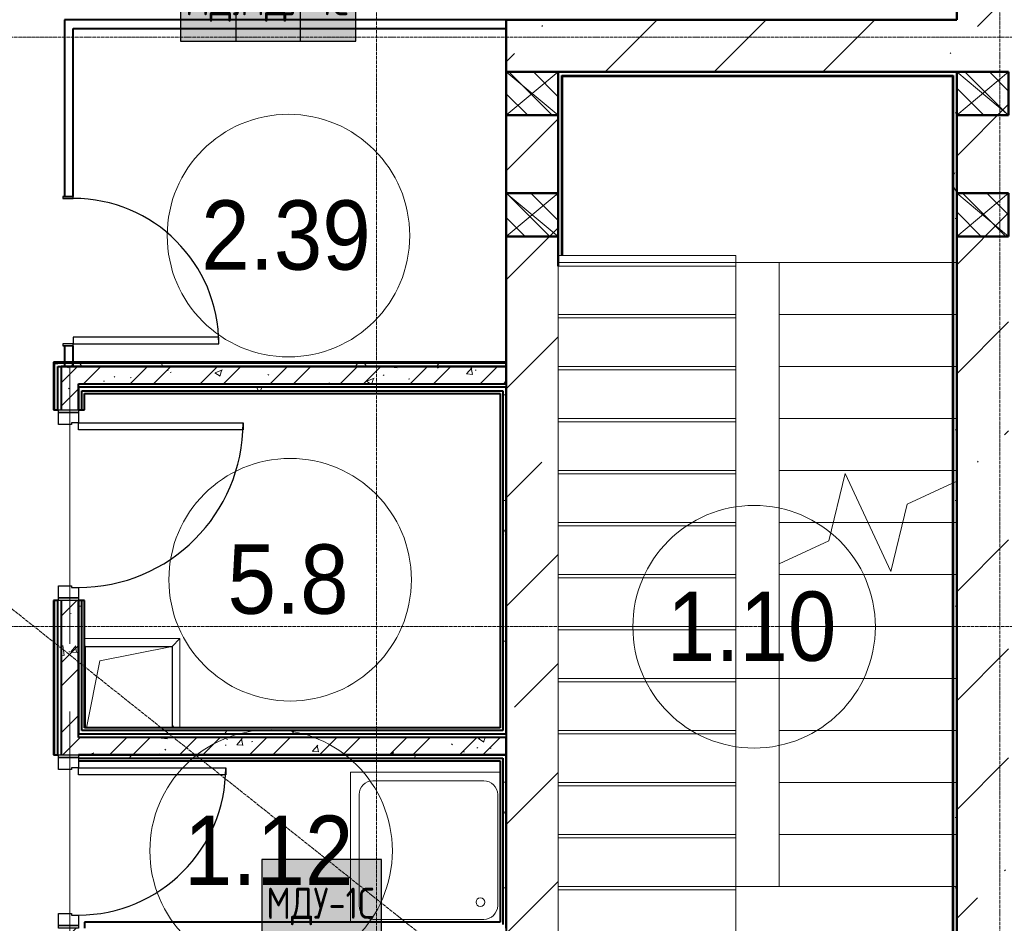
# Model space of a CAD drawing. Header units: millimetres. Extents: x -135639 to 224623, y -383017 to -59102.
# Tile 106 of 256: x 79335 to 85019, y -344628 to -339415. Entities that reach past the tile are written whole.
import ezdxf

# ---------------------------------------------------------------- set-up
doc = ezdxf.new("R2010")
doc.units = ezdxf.units.MM
for name, pattern in [('ADSK_Линия сетки', [25, 20, -2.5, 0, -2.5]), ('Линия сетки', [25, 20, -2.5, 0, -2.5]), ('Сверху', [3.96875, 2.38125, -1.5875]), ('Сверху_2_', [4.5, 3, -1.5]), ('Штрих_3_1_5_', [4.5, 3, -1.5])]:
    doc.linetypes.add(name, pattern=pattern)
for name, color, linetype, lineweight in [('A-000-M_MASS', 7, 'Continuous', 18), ('A-010-A_ROOM', 7, 'Continuous', 20), ('A-200-M_WALL', 7, 'Continuous', 18), ('A-200-M_WALL_EXT', 7, 'Continuous', 18), ('A-200-M_WALL_INT', 7, 'Continuous', 18), ('A-200-M_WALL_PAT', 7, 'Continuous', 40), ('A-242-M_STAIR', 7, 'Continuous', 18), ('A-242-MB_STAIR', 7, 'Сверху_2_', 18), ('A-314-M_WINDOW', 7, 'Continuous', 18), ('A-325-M_DOOR', 7, 'Continuous', 18), ('A-325-M_DOOR__FRAME', 7, 'Continuous', 30), ('A-325-M_DOOR_PANEL', 7, 'Continuous', 30), ('M-520-M_DRAINAGE_FW', 7, 'Continuous', 18), ('S-280-M_STRUCT_FRAME', 7, 'Continuous', 18), ('Z-030-M_GRID', 7, 'Continuous', 9), ('Z-060-M_DETAIL', 7, 'Continuous', 18), ('Арматура воздуховодов', 7, 'Continuous', 18), ('ОС', 5, 'Continuous', 25)]:
    doc.layers.add(name, color=color, linetype=linetype, lineweight=lineweight)
doc.layers.add('ССПС', color=5, linetype='Continuous')
doc.styles.add('1111', font='isocpeur.ttf')
doc.styles.add('Arial_2', font='arial.ttf', dxfattribs={"width": 0.9, "height": 400})
pattern_1 = [(50, (0, 0), (437.2423, -38.2536), [45.72, -502.92]), (355, (0, 0), (-84.5828, 458.5367), [36.576, -402.336]), (100.451, (36.44, -3.2), (352.662, 420.2802), [38.856, -427.416]), (46.184, (0, 121.9), (650.59, -100.9033), [68.58, -754.38]), (96.636, (54.2, 113.5), (569.766, 593.8263), [58.284, -641.125]), (351.184, (0, 121.9), (569.7716, 593.8214), [54.864, -603.504]), (21, (60.96, 91.44), (363.875, -245.4366), [45.72, -502.92]), (326, (60.96, 91.44), (148.3253, 442.0518), [36.576, -402.336]), (71.451, (91.3, 71), (512.201, 196.6115), [38.856, -427.416]), (37.5, (0, 0), (7.41278, 202.9318), [6.706, -390.754, 6.706, -401.726, -403.86]), (37.5, (0, 0), (7.41278, 202.9318), [-805.891, 6.706, -397.154]), (7.5, (0, 0), (160.36715, 240.43305), [6.706, -226.162, 6.706, -381.61, -153.924]), (7.5, (0, 0), (160.36715, 240.43305), [-621.182, 6.706, -147.218]), (327.5, (-135.94, 0), (325.41783, -13.7491), [6.706, -145.694, 6.706, -468.782, -630.936]), (327.5, (-135.94, 0), (325.41783, -13.7491), [-627.888, 6.706, -624.23]), (317.5, (-196.9, 0), (355.51, 61.0244), [6.706, -191.414, 6.706, -309.067, -448.056]), (317.5, (-196.9, 0), (355.51, 61.0244), [-513.893, 6.706, -441.35])]
pattern_2 = [(45, (0, 0), (-202.0558, 202.0558), []), (45, (134.7, 0), (-202.0558, 202.0558), [])]
pattern_3 = [(0, (0, 0), (812.8, 203.2), [67.056, -542.544, 67.056, -542.544, -3251.2]), (0, (0, 0), (812.8, 203.2), [-1219.2, 67.056, -1152.144, 67.056, -542.544, -1422.4]), (0, (0, 0), (812.8, 203.2), [-3048, 67.056, -339.344, 67.056, -948.944]), (120, (304.8, 101.6), (-582.37636, 602.30545), [67.056, -542.544, 67.056, -542.544, -3251.2]), (120, (304.8, 101.6), (-582.37636, 602.30545), [-1219.2, 67.056, -1152.144, 67.056, -542.544, -1422.4]), (120, (304.8, 101.6), (-582.37636, 602.30545), [-3048, 67.056, -339.344, 67.056, -948.944]), (240, (406.4, 508), (-230.42364, -805.50545), [67.056, -542.544, 67.056, -542.544, -3251.2]), (240, (406.4, 508), (-230.42364, -805.50545), [-1219.2, 67.056, -1152.144, 67.056, -542.544, -1422.4]), (240, (406.4, 508), (-230.42364, -805.50545), [-3048, 67.056, -339.344, 67.056, -948.944])]
pattern_4 = [(45, (0, 0), (-628.618, 628.618), []), (45, (628.6, 0), (-628.618, 628.618), [1111.25, -222.25, 6.706, -215.544])]

# ---------------------------------------------------------------- blocks, each defined once
blk = doc.blocks.new('101_Дверь_Однопольная - _ПЧ_Мет_900х2000_Тех помещения_EI60_Пр-4443179-B2_-11_400_')
at = {"layer": 'A-325-M_DOOR', "color": 253, "lineweight": 30, "true_color": 0xaaaaaa}
for p, q in [((-550, 50), (-535, 50)), ((-550, -65), (-550, 50)), ((-535, 50), (-535, -65)), ((535, -65), (535, 50)), ((535, 50), (550, 50)), ((550, 50), (550, -65)), ((-535, -65), (-550, -65)), ((550, -65), (535, -65))]:
    blk.add_line(p, q, dxfattribs=at)
at = {"layer": 'A-325-M_DOOR__FRAME', "color": 253, "true_color": 0xaaaaaa}
for p, q in [((-535, 50), (-475, 50)), ((-535, -65), (-535, 50)), ((-475, 50), (-475, 10)), ((-475, 10), (-465, 10)), ((-465, 10), (-465, -65)), ((465, 10), (475, 10)), ((465, -65), (465, 10)), ((475, 50), (535, 50)), ((475, 10), (475, 50)), ((535, 50), (535, -65)), ((-465, -65), (-535, -65)), ((535, -65), (465, -65))]:
    blk.add_line(p, q, dxfattribs=at)
at = {"layer": 'A-325-M_DOOR_PANEL', "color": 253, "true_color": 0xaaaaaa}
for p, q in [((-475, 1000), (-435, 1000)), ((-475, 50), (-475, 1000)), ((-435, 1000), (-435, 50)), ((-435, 50), (-475, 50))]:
    blk.add_line(p, q, dxfattribs=at)
blk.add_arc((-475, 50), 950, 0, 90, dxfattribs=at)
blk = doc.blocks.new('101_Дверь_Однопольная - _ПЧ_Мет_800х2000_Служеб помещения_EI30_Пр-4441809-B2_-11_400_')
at = {"layer": 'A-325-M_DOOR', "color": 253, "lineweight": 30, "true_color": 0xaaaaaa}
for p, q in [((-500, 50), (-485, 50)), ((-500, -65), (-500, 50)), ((-485, 50), (-485, -65)), ((485, -65), (485, 50)), ((485, 50), (500, 50)), ((500, 50), (500, -65)), ((-485, -65), (-500, -65)), ((500, -65), (485, -65))]:
    blk.add_line(p, q, dxfattribs=at)
at = {"layer": 'A-325-M_DOOR__FRAME', "color": 253, "true_color": 0xaaaaaa}
for p, q in [((-485, 50), (-425, 50)), ((-485, -65), (-485, 50)), ((-425, 50), (-425, 10)), ((-425, 10), (-415, 10)), ((-415, 10), (-415, -65)), ((415, 10), (425, 10)), ((415, -65), (415, 10)), ((425, 50), (485, 50)), ((425, 10), (425, 50)), ((485, 50), (485, -65)), ((-415, -65), (-485, -65)), ((485, -65), (415, -65))]:
    blk.add_line(p, q, dxfattribs=at)
at = {"layer": 'A-325-M_DOOR_PANEL', "color": 253, "true_color": 0xaaaaaa}
for p, q in [((-425, 900), (-385, 900)), ((-425, 50), (-425, 900)), ((-385, 900), (-385, 50)), ((-385, 50), (-425, 50))]:
    blk.add_line(p, q, dxfattribs=at)
blk.add_arc((-425, 50), 850, 0, 90, dxfattribs=at)
blk = doc.blocks.new('101_Дверь_Однопольная - _ПЧ_800х2000_ПХА_Л-4230459-B2_-11_400_')
at = {"layer": 'A-325-M_DOOR', "color": 253, "lineweight": 30, "true_color": 0xaaaaaa}
for p, q in [((-430, 25), (-431, 25)), ((-431, 25), (-431, -35)), ((-430, -35), (-430, 25)), ((431, 25), (430, 25)), ((430, 25), (430, -35)), ((431, -35), (431, 25)), ((-431, -35), (-430, -35)), ((430, -35), (431, -35))]:
    blk.add_line(p, q, dxfattribs=at)
at = {"layer": 'A-325-M_DOOR__FRAME', "color": 253, "true_color": 0xaaaaaa}
for p, q in [((-420, 25), (-430, 25)), ((-430, 25), (-430, -35)), ((-420, -15), (-420, 25)), ((430, 25), (420, 25)), ((420, 25), (420, -15)), ((430, -35), (430, 25)), ((-430, -35), (-419, -35)), ((-419, -15), (-420, -15)), ((-419, -35), (-419, -15)), ((420, -15), (419, -15)), ((419, -15), (419, -35)), ((419, -35), (430, -35))]:
    blk.add_line(p, q, dxfattribs=at)
at = {"layer": 'A-325-M_DOOR_PANEL', "color": 253, "true_color": 0xaaaaaa}
for p, q in [((420, 865), (380, 865)), ((380, 865), (380, 25)), ((420, 25), (420, 865)), ((380, 25), (420, 25))]:
    blk.add_line(p, q, dxfattribs=at)
blk.add_arc((420, 25), 840, 90, 180, dxfattribs=at)
blk = doc.blocks.new('A_PLU_WashingBath - A_PLU_WashingBath-2663545-B2_-11_400_')
at = {"layer": 'M-520-M_DRAINAGE_FW', "color": 253, "true_color": 0xaaaaaa}
for p, q in [((-320, 400), (320, 400)), ((450, -450), (450, 415)), ((-400, -320), (-400, 320)), ((400, 320), (400, -320)), ((-415, -450), (450, -450)), ((320, -400), (-320, -400))]:
    blk.add_line(p, q, dxfattribs=at)
blk.add_circle((-300, 300), 25, dxfattribs=at)
for centre, start, end in [((-320, 320), 90, 180), ((320, 320), 0, 90), ((-320, -320), 180, 270), ((320, -320), 270, 0)]:
    blk.add_arc(centre, 80, start, end, dxfattribs=at)
blk = doc.blocks.new('ПР - _ПЧ_1100_100_Оп250-250_Шаг300_Арм16_Арм10-3241043-B2_-11_400_')
at = {"layer": 'S-280-M_STRUCT_FRAME', "color": 21, "true_color": 0xffaaaa}
for p, q in [((-800, 0), (800, 0)), ((-800, 0), (-550, 0)), ((-465, 0), (465, 0)), ((-465, 0), (465, 0)), ((550, 0), (800, 0))]:
    blk.add_line(p, q, dxfattribs=at)
blk = doc.blocks.new('ПР - _ПЧ_1000_100_Оп250-250_Шаг300_Арм16_Арм10-3243848-B2_-11_400_')
at = {"layer": 'S-280-M_STRUCT_FRAME', "color": 21, "true_color": 0xffaaaa}
for p, q in [((-750, 0), (750, 0)), ((-750, 0), (-500, 0)), ((-415, 0), (415, 0)), ((-415, 0), (415, 0)), ((500, 0), (750, 0))]:
    blk.add_line(p, q, dxfattribs=at)
blk = doc.blocks.new('105_Приямок_C крышкой - 500х500-V78-B2_-11_400_')
at = {"layer": 'A-314-M_WINDOW', "color": 253, "true_color": 0xaaaaaa}
for p, q in [((-255, 272.5), (295, 272.5)), ((295, 272.5), (295, -242.5))]:
    blk.add_line(p, q, dxfattribs=at)
at = {"layer": 'S-280-M_STRUCT_FRAME', "color": 253, "true_color": 0xaaaaaa}
for p, q in [((-250, 227.5), (-255, 232.5)), ((250, 227.5), (295, 272.5)), ((-250, -227.5), (-255.2, -232.7)), ((250, -227.5), (265, -242.5))]:
    blk.add_line(p, q, dxfattribs=at)
blk = doc.blocks.new('135_SLK_GD_AR_rvt-1-B2_-11_400_')
at = {"layer": 'A-200-M_WALL_PAT', "lineweight": 9, "true_color": 0xaaaaaa}
h = blk.add_hatch(dxfattribs=at)
h.set_pattern_fill('FP_4', color=253, style=0, pattern_type=2)
h.set_pattern_definition(pattern_3)
h.paths.add_polyline_path([(93280, 15920), (93300, 15920), (93300, 22000), (93280, 22000), (93280, 15925)])
h = blk.add_hatch(dxfattribs=at)
h.set_pattern_fill('FP_4', color=253, style=0, pattern_type=2)
h.set_pattern_definition(pattern_3)
h.paths.add_polyline_path([(91020, 15920), (91020, 17037.5), (91000, 17037.5), (91000, 15920)])
h.paths.add_polyline_path([(91016.6, 20940), (91020, 20940), (91020, 21980), (91000, 21980), (91000, 20940)])
h = blk.add_hatch(dxfattribs=at)
h.set_pattern_fill('FP_4', color=253, style=0, pattern_type=2)
h.set_pattern_definition(pattern_3)
h.paths.add_polyline_path([(88090, 15600), (88110, 15600), (88110, 17060), (88090, 17060), (88090, 16243.1)])
h.paths.add_polyline_path([(88090, 18060), (88110, 18060), (88110, 18950), (88090, 18950), (88090, 18907.5)])
h.paths.add_polyline_path([(88110, 20050), (88110, 20320), (88090, 20320), (88090, 20050)])
h = blk.add_hatch(dxfattribs=at)
h.set_pattern_fill('FP_4', color=253, style=0, pattern_type=2)
h.set_pattern_definition(pattern_3)
h.paths.add_polyline_path([(90700, 20300), (90700, 20320), (88110, 20320), (88110, 20300), (89459.5, 20300)])
h = blk.add_hatch(dxfattribs=at)
h.set_pattern_fill('FP_1', color=253, style=0, pattern_type=2)
h.set_pattern_definition(pattern_1)
h.paths.add_polyline_path([(90700, 20200), (90700, 20300), (88130, 20300), (88130, 20200), (89459.5, 20200)])
h = blk.add_hatch(dxfattribs=at)
h.set_pattern_fill('FP_2', color=253, style=0, pattern_type=2)
h.set_pattern_definition(pattern_2)
h.paths.add_polyline_path([(90700, 20200), (90700, 20300), (88130, 20300), (88130, 20200), (89459.5, 20200)])
h = blk.add_hatch(dxfattribs=at)
h.set_pattern_fill('FP_1', color=253, style=0, pattern_type=2)
h.set_pattern_definition(pattern_1)
h.paths.add_polyline_path([(88230, 15600), (88230, 17060), (88130, 17060), (88130, 15600)])
h.paths.add_polyline_path([(88230, 18060), (88230, 18950), (88130, 18950), (88130, 18060)])
h.paths.add_polyline_path([(88230, 20050), (88230, 20200), (88130, 20200), (88130, 20050)])
h = blk.add_hatch(dxfattribs=at)
h.set_pattern_fill('FP_2', color=253, style=0, pattern_type=2)
h.set_pattern_definition(pattern_2)
h.paths.add_polyline_path([(88230, 15600), (88230, 17060), (88130, 17060), (88130, 15600)])
h.paths.add_polyline_path([(88230, 18060), (88230, 18950), (88130, 18950), (88130, 18060)])
h.paths.add_polyline_path([(88230, 20050), (88230, 20200), (88130, 20200), (88130, 20050)])
h = blk.add_hatch(dxfattribs=at)
h.set_pattern_fill('FP_4', color=253, style=0, pattern_type=2)
h.set_pattern_definition(pattern_3)
h.paths.add_polyline_path([(90680, 20160), (90680, 20180), (88230, 20180), (88230, 20160), (90665, 20160)])
h = blk.add_hatch(dxfattribs=at)
h.set_pattern_fill('FP_4', color=253, style=0, pattern_type=2)
h.set_pattern_definition(pattern_3)
h.paths.add_polyline_path([(90680, 18180), (90700, 18180), (90700, 20180), (90680, 20180), (90680, 18200)])
h = blk.add_hatch(dxfattribs=at)
h.set_pattern_fill('FP_4', color=253, style=0, pattern_type=2)
h.set_pattern_definition(pattern_3)
h.paths.add_polyline_path([(88230, 18180), (88250, 18180), (88250, 18950), (88230, 18950), (88230, 18907.5)])
h.paths.add_polyline_path([(88250, 20050), (88250, 20160), (88230, 20160), (88230, 20050)])
h = blk.add_hatch(dxfattribs=at)
h.set_pattern_fill('FP_4', color=253, style=0, pattern_type=2)
h.set_pattern_definition(pattern_3)
h.paths.add_polyline_path([(89459.5, 18180), (90680, 18180), (90680, 18200), (88250, 18200), (88250, 18180), (88265, 18180)])
h = blk.add_hatch(dxfattribs=at)
h.set_pattern_fill('FP_1', color=253, style=0, pattern_type=2)
h.set_pattern_definition(pattern_1)
h.paths.add_polyline_path([(88230, 18060), (90700, 18060), (90700, 18160), (88230, 18160)])
h = blk.add_hatch(dxfattribs=at)
h.set_pattern_fill('FP_2', color=253, style=0, pattern_type=2)
h.set_pattern_definition(pattern_2)
h.paths.add_polyline_path([(88230, 18060), (90700, 18060), (90700, 18160), (88230, 18160)])
h = blk.add_hatch(dxfattribs=at)
h.set_pattern_fill('FP_4', color=253, style=0, pattern_type=2)
h.set_pattern_definition(pattern_3)
h.paths.add_polyline_path([(88230, 18040), (90680, 18040), (90680, 18060), (88230, 18060), (88230, 18045)])
h = blk.add_hatch(dxfattribs=at)
h.set_pattern_fill('FP_4', color=253, style=0, pattern_type=2)
h.set_pattern_definition(pattern_3)
h.paths.add_polyline_path([(90680, 17060), (90700, 17060), (90700, 18060), (90680, 18060), (90680, 17080)])
at = {"layer": 'A-200-M_WALL', "color": 253, "lineweight": 40, "true_color": 0xaaaaaa}
for p, q in [((91020, 21980), (93275, 21980)), ((91020, 21975), (91020, 21980)), ((91020, 20940), (91020, 21975)), ((93275, 21980), (93280, 21980)), ((93280, 21980), (93280, 15925)), ((88090, 20320), (88090, 20050)), ((88090, 20320), (88110, 20320)), ((90700, 20320), (88110, 20320)), ((88150, 20300), (88200, 20300)), ((88200, 20300), (88150, 20300)), ((88230, 20160), (88230, 20145)), ((88230, 20050), (88230, 20145)), ((88230, 20145), (88230, 20050)), ((88250, 20160), (90665, 20160)), ((88250, 20145), (88250, 20160)), ((88250, 20050), (88250, 20145)), ((90665, 20160), (90680, 20160)), ((90680, 20160), (90680, 18200)), ((88090, 18950), (88090, 18060)), ((88230, 18180), (88230, 18950)), ((88230, 18950), (88230, 18180)), ((88250, 18200), (88250, 18950)), ((88265, 18200), (88250, 18200)), ((90665, 18200), (88265, 18200)), ((90680, 18200), (90665, 18200)), ((88230, 18060), (90665, 18060)), ((90665, 18060), (88230, 18060)), ((88230, 18040), (90665, 18040)), ((90680, 18060), (90665, 18060)), ((90665, 18040), (90680, 18040)), ((90680, 18040), (90680, 17080))]:
    blk.add_line(p, q, dxfattribs=at)
at = {"layer": 'A-200-M_WALL_INT', "color": 253, "lineweight": 40, "true_color": 0xaaaaaa}
for p, q in [((93300, 22300), (93300, 25850)), ((90700, 22300), (88150, 22300)), ((88150, 22300), (88150, 22250)), ((90698, 22302), (90698, 22300)), ((90698, 22300), (90698, 20325)), ((90700, 22250), (90700, 22300)), ((90700, 22300), (93298, 22300)), ((90700, 22000), (90700, 22300)), ((93298, 22300), (93300, 22300)), ((88150, 22250), (88150, 21281)), ((88200, 21281), (88200, 22250)), ((88200, 22250), (90700, 22250)), ((90700, 21750), (90700, 22000)), ((93275, 22000), (91000, 22000)), ((91000, 22000), (91000, 21980)), ((93280, 22000), (93275, 22000)), ((93300, 22000), (93280, 22000)), ((93300, 21750), (93300, 22000)), ((91000, 21980), (91000, 21975)), ((91000, 21975), (91000, 21750)), ((91025, 21975), (93275, 21975)), ((91025, 20940), (91025, 21975)), ((93275, 21975), (93275, 15925)), ((90700, 21300), (90700, 21750)), ((91000, 21750), (91000, 21300)), ((93300, 21300), (93300, 21750)), ((90700, 21050), (90700, 21300)), ((91000, 21300), (91000, 21050)), ((93300, 21050), (93300, 21300)), ((90700, 20325), (90700, 21050)), ((91000, 21050), (91000, 20940)), ((93300, 15925), (93300, 21050)), ((91000, 20940), (91000, 20880)), ((88150, 20419), (88150, 20300)), ((88200, 20300), (88200, 20419)), ((88090, 20325), (88085, 20325)), ((88085, 20325), (88085, 20050)), ((88110, 20325), (88090, 20325)), ((90700, 20325), (88110, 20325)), ((88110, 20050), (88110, 20300)), ((88110, 20300), (90700, 20300)), ((88150, 20300), (88130, 20300)), ((88130, 20300), (88130, 20200)), ((90700, 20300), (88200, 20300)), ((90698, 20325), (90700, 20325)), ((90700, 20300), (90700, 20325)), ((90700, 20200), (90700, 20300)), ((88130, 20200), (88130, 20050)), ((88230, 20200), (90700, 20200)), ((88230, 20145), (88230, 20200)), ((90665, 20180), (88230, 20180)), ((88230, 20180), (88230, 20160)), ((90680, 20180), (90665, 20180)), ((90700, 20180), (90680, 20180)), ((90700, 18180), (90700, 20180)), ((88265, 20145), (90665, 20145)), ((88265, 20050), (88265, 20145)), ((90665, 20145), (90665, 18215)), ((88085, 20050), (88110, 20050)), ((88230, 20050), (88265, 20050)), ((88110, 18950), (88085, 18950)), ((88085, 18950), (88085, 18060)), ((88110, 18060), (88110, 18950)), ((88130, 18950), (88130, 18060)), ((88265, 18950), (88230, 18950)), ((88265, 18215), (88265, 18950)), ((90665, 18215), (88265, 18215)), ((88230, 18160), (88230, 18180)), ((88230, 18180), (88250, 18180)), ((90700, 18160), (88230, 18160)), ((88250, 18180), (88265, 18180)), ((88265, 18180), (90665, 18180)), ((90665, 18180), (90680, 18180)), ((90680, 18180), (90700, 18180)), ((90700, 18060), (90700, 18160)), ((88085, 18060), (88110, 18060)), ((88230, 18025), (90665, 18025)), ((90665, 18060), (90700, 18060)), ((90665, 18025), (90665, 17095)), ((90700, 18060), (90680, 18060)), ((90700, 17060), (90700, 18060)), ((90665, 17095), (88265, 17095)), ((88265, 17095), (88265, 17060))]:
    blk.add_line(p, q, dxfattribs=at)
at = {"layer": 'A-242-M_STAIR', "color": 253, "linetype": 'Штрих_3_1_5_', "true_color": 0xaaaaaa}
for p, q in [((92586.7, 19400), (92787.6, 19400)), ((92988.5, 19400), (93275, 19400)), ((92275.1, 19100.1), (93275, 19100)), ((92275.1, 18800.1), (93275, 18800)), ((92275.1, 18500.1), (93275, 18500)), ((92275, 18200.1), (93275, 18200)), ((92275, 17900.1), (93275, 17900)), ((92275, 17600.1), (93275, 17600))]:
    blk.add_line(p, q, dxfattribs=at)
at = {"layer": 'A-242-M_STAIR', "color": 253, "true_color": 0xaaaaaa}
for p, q in [((92586.7, 19400), (92787.6, 19400)), ((92988.5, 19400), (93275, 19400)), ((92275.1, 19100.1), (92275.1, 19161.1)), ((92275.1, 18800.1), (92275.1, 19100.1)), ((92275.1, 19100.1), (93275, 19100)), ((92275.1, 18500.1), (92275.1, 18800.1)), ((92275.1, 18800.1), (93275, 18800)), ((92275, 18200.1), (92275.1, 18500.1)), ((92275.1, 18500.1), (93275, 18500)), ((92275, 17900.1), (92275, 18200.1)), ((92275, 18200.1), (93275, 18200)), ((92275, 17600.1), (92275, 17900.1)), ((92275, 17900.1), (93275, 17900)), ((92275, 17600.1), (93275, 17600))]:
    blk.add_line(p, q, dxfattribs=at)
at = {"layer": 'A-242-MB_STAIR', "color": 253, "linetype": 'Сверху', "true_color": 0xaaaaaa}
for p, q in [((91000.2, 22000.1), (91000.2, 20900.2)), ((93300.2, 22000), (91000.2, 22000.1)), ((91000.2, 22000.1), (91000.2, 20900.2)), ((93300.2, 22000), (91000.2, 22000.1)), ((91000.2, 22000.1), (91000.2, 20900.2)), ((93300.2, 22000), (91000.2, 22000.1)), ((93300.2, 20900), (93300.2, 22000)), ((93300.2, 20900), (93300.2, 22000)), ((93300.2, 20900), (93300.2, 22000)), ((91000.2, 20900.1), (91000, 17300.1)), ((91000.2, 20900.1), (91000, 17300.1)), ((91000.2, 20900.1), (91000.1, 18500.1)), ((92025.2, 20900.1), (91000.2, 20900.1)), ((92025.2, 20900.1), (91000.2, 20900.1)), ((92025.2, 20900.1), (91000.2, 20900.1)), ((92025.2, 20900.1), (91000.2, 20900.1)), ((92025.2, 20900.1), (91000.2, 20900.1)), ((92025.2, 20900.1), (91000.2, 20900.1)), ((92025.2, 20900.1), (92025, 17300.1)), ((92025.2, 20900.1), (92025, 17300.1)), ((92025.2, 20900.1), (92025.1, 18500.1)), ((92025.2, 20900.1), (92275.2, 20900.1)), ((92025.2, 20900.1), (92275.2, 20900.1)), ((92025.2, 20900.1), (92275.2, 20900.1)), ((92275, 17300.1), (92275.2, 20900.1)), ((92275, 17300.1), (92275.2, 20900.1)), ((92275.1, 19161.1), (92275.2, 20900.1)), ((92275.2, 20900.1), (93300.2, 20900)), ((92275.2, 20900.1), (93300.2, 20900)), ((92275.2, 20900.1), (93300.2, 20900)), ((92275.2, 20900.1), (93300.2, 20900)), ((92275.2, 20900.1), (93300.2, 20900)), ((92275.2, 20900.1), (93300.2, 20900)), ((93300, 17300), (93300.2, 20900)), ((93300, 17300), (93300.2, 20900)), ((93300.1, 19700), (93300.2, 20900)), ((92025.2, 20600.1), (91000.2, 20600.1)), ((92025.2, 20600.1), (91000.2, 20600.1)), ((92025.2, 20600.1), (91000.2, 20600.1)), ((92025.2, 20600.1), (91000.2, 20600.1)), ((92025.2, 20600.1), (91000.2, 20600.1)), ((92025.2, 20600.1), (91000.2, 20600.1)), ((92275.2, 20600.1), (93300.2, 20600)), ((92275.2, 20600.1), (93300.2, 20600)), ((92275.2, 20600.1), (93300.2, 20600)), ((92275.2, 20600.1), (93300.2, 20600)), ((92275.2, 20600.1), (93300.2, 20600)), ((92275.2, 20600.1), (93300.2, 20600)), ((92025.2, 20300.1), (91000.2, 20300.1)), ((92025.2, 20300.1), (91000.2, 20300.1)), ((92025.2, 20300.1), (91000.2, 20300.1)), ((92025.2, 20300.1), (91000.2, 20300.1)), ((92025.2, 20300.1), (91000.2, 20300.1)), ((92025.2, 20300.1), (91000.2, 20300.1)), ((92275.2, 20300.1), (93300.2, 20300)), ((92275.2, 20300.1), (93300.2, 20300)), ((92275.2, 20300.1), (93300.2, 20300)), ((92275.2, 20300.1), (93300.2, 20300)), ((92275.2, 20300.1), (93300.2, 20300)), ((92275.2, 20300.1), (93300.2, 20300)), ((92025.1, 20000.1), (91000.1, 20000.1)), ((92025.1, 20000.1), (91000.1, 20000.1)), ((92025.1, 20000.1), (91000.1, 20000.1)), ((92025.1, 20000.1), (91000.1, 20000.1)), ((92025.1, 20000.1), (91000.1, 20000.1)), ((92025.1, 20000.1), (91000.1, 20000.1)), ((92275.1, 20000.1), (93300.1, 20000)), ((92275.1, 20000.1), (93300.1, 20000)), ((92275.1, 20000.1), (93300.1, 20000)), ((92275.1, 20000.1), (93300.1, 20000)), ((92275.1, 20000.1), (93300.1, 20000)), ((92275.1, 20000.1), (93300.1, 20000)), ((92025.1, 19700.1), (91000.1, 19700.1)), ((92025.1, 19700.1), (91000.1, 19700.1)), ((92025.1, 19700.1), (91000.1, 19700.1)), ((92025.1, 19700.1), (91000.1, 19700.1)), ((92025.1, 19700.1), (91000.1, 19700.1)), ((92025.1, 19700.1), (91000.1, 19700.1)), ((92275.1, 19700.1), (93300.1, 19700)), ((92275.1, 19700.1), (93300.1, 19700)), ((92275.1, 19700.1), (93300.1, 19700)), ((92275.1, 19700.1), (93300.1, 19700)), ((92275.1, 19700.1), (93300.1, 19700)), ((92275.1, 19700.1), (93300.1, 19700)), ((92025.1, 19400.1), (91000.1, 19400.1)), ((92025.1, 19400.1), (91000.1, 19400.1)), ((92025.1, 19400.1), (91000.1, 19400.1)), ((92025.1, 19400.1), (91000.1, 19400.1)), ((92025.1, 19400.1), (91000.1, 19400.1)), ((92025.1, 19400.1), (91000.1, 19400.1)), ((92275.1, 19400.1), (93300.1, 19400)), ((92275.1, 19400.1), (93300.1, 19400)), ((92275.1, 19400.1), (92586.7, 19400)), ((92275.1, 19400.1), (93300.1, 19400)), ((92275.1, 19400.1), (93300.1, 19400)), ((92275.1, 19400.1), (92586.7, 19400)), ((92787.6, 19400), (92988.5, 19400)), ((92787.6, 19400), (92988.5, 19400)), ((92025.1, 19100.1), (91000.1, 19100.1)), ((92025.1, 19100.1), (91000.1, 19100.1)), ((92025.1, 19100.1), (91000.1, 19100.1)), ((92025.1, 19100.1), (91000.1, 19100.1)), ((92025.1, 19100.1), (91000.1, 19100.1)), ((92025.1, 19100.1), (91000.1, 19100.1)), ((92275.1, 19100.1), (93300.1, 19100)), ((92275.1, 19100.1), (93300.1, 19100)), ((92275.1, 19100.1), (93300.1, 19100)), ((92275.1, 19100.1), (93300.1, 19100)), ((92025.1, 18800.1), (91000.1, 18800.1)), ((92025.1, 18800.1), (91000.1, 18800.1)), ((92025.1, 18800.1), (91000.1, 18800.1)), ((92025.1, 18800.1), (91000.1, 18800.1)), ((92025.1, 18800.1), (91000.1, 18800.1)), ((92025.1, 18800.1), (91000.1, 18800.1)), ((92275.1, 18800.1), (93300.1, 18800)), ((92275.1, 18800.1), (93300.1, 18800)), ((92275.1, 18800.1), (93300.1, 18800)), ((92275.1, 18800.1), (93300.1, 18800)), ((91000.1, 18500.1), (90999.9, 15900.1)), ((92025.1, 18500.1), (91000.1, 18500.1)), ((92025.1, 18500.1), (91000.1, 18500.1)), ((92025.1, 18500.1), (91000.1, 18500.1)), ((92025.1, 18500.1), (91000.1, 18500.1)), ((92025.1, 18500.1), (91000.1, 18500.1)), ((92025.1, 18500.1), (91000.1, 18500.1)), ((93300.2, 18500), (92025.1, 18500.1)), ((92275.1, 18500.1), (93300.1, 18500)), ((92275.1, 18500.1), (93300.1, 18500)), ((92275.1, 18500.1), (93300.1, 18500)), ((92275.1, 18500.1), (93300.1, 18500)), ((93299.9, 15500), (93300.2, 18500)), ((92025, 18200.1), (91000, 18200.1)), ((92025, 18200.1), (91000, 18200.1)), ((92025, 18200.1), (91000, 18200.1)), ((92025, 18200.1), (91000, 18200.1)), ((92275, 18200.1), (93300, 18200)), ((92275, 18200.1), (93300, 18200)), ((92275, 18200.1), (93300, 18200)), ((92275, 18200.1), (93300, 18200)), ((92025, 17900.1), (91000, 17900.1)), ((92025, 17900.1), (91000, 17900.1)), ((92025, 17900.1), (91000, 17900.1)), ((92025, 17900.1), (91000, 17900.1)), ((92275, 17900.1), (93300, 17900)), ((92275, 17900.1), (93300, 17900)), ((92275, 17900.1), (93300, 17900)), ((92275, 17900.1), (93300, 17900)), ((92025, 17600.1), (91000, 17600.1)), ((92025, 17600.1), (91000, 17600.1)), ((92025, 17600.1), (91000, 17600.1)), ((92025, 17600.1), (91000, 17600.1)), ((92275, 17600.1), (93300, 17600)), ((92275, 17600.1), (93300, 17600)), ((92275, 17600.1), (93300, 17600)), ((92275, 17600.1), (93300, 17600)), ((91000, 17300.2), (90999.9, 15900.1)), ((91000, 17300.2), (90999.9, 15900.1)), ((92025, 17300.1), (91000, 17300.1)), ((92025, 17300.1), (91000, 17300.1)), ((92025, 17300.1), (91000, 17300.1)), ((92025, 17300.1), (91000, 17300.1)), ((92275, 17300.1), (92025, 17300.1)), ((92275, 17300.1), (92025, 17300.1)), ((92275, 17300.1), (93300, 17300)), ((92275, 17300.1), (93300, 17300)), ((92275, 17300.1), (93300, 17300)), ((92275, 17300.1), (93300, 17300)), ((93299.9, 15900), (93300, 17300)), ((93299.9, 15900), (93300, 17300))]:
    blk.add_line(p, q, dxfattribs=at)
at = {"layer": 'A-242-MB_STAIR', "color": 253, "linetype": 'Continuous', "true_color": 0xaaaaaa}
for p, q in [((92655.6, 19683.3), (92561, 19294.4)), ((92919.7, 19116.8), (92655.6, 19683.3)), ((93300.1, 19639), (93014.2, 19505.7)), ((93014.2, 19505.7), (92919.7, 19116.8)), ((92561, 19294.4), (92275.1, 19161.1))]:
    blk.add_line(p, q, dxfattribs=at)
at = {"layer": 'A-314-M_WINDOW', "color": 253, "lineweight": 18, "true_color": 0xaaaaaa}
blk.add_blockref('105_Приямок_C крышкой - 500х500-V78-B2_-11_400_', (88520, 18457.5), dxfattribs=at)
at = {"layer": 'A-325-M_DOOR', "color": 253, "lineweight": 18, "true_color": 0xaaaaaa, "rotation": 269.9999999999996}
for name, p in [('101_Дверь_Однопольная - _ПЧ_800х2000_ПХА_Л-4230459-B2_-11_400_', (88175, 20850)), ('101_Дверь_Однопольная - _ПЧ_Мет_900х2000_Тех помещения_EI60_Пр-4443179-B2_-11_400_', (88180, 19500)), ('101_Дверь_Однопольная - _ПЧ_Мет_800х2000_Служеб помещения_EI30_Пр-4441809-B2_-11_400_', (88180, 17560))]:
    blk.add_blockref(name, p, dxfattribs=at)
at = {"layer": 'M-520-M_DRAINAGE_FW', "color": 253, "lineweight": 18, "true_color": 0xaaaaaa, "rotation": 180}
blk.add_blockref('A_PLU_WashingBath - A_PLU_WashingBath-2663545-B2_-11_400_', (90250, 17510), dxfattribs=at)
at = {"layer": 'S-280-M_STRUCT_FRAME', "color": 253, "lineweight": 18, "true_color": 0xaaaaaa, "rotation": 269.9999999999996}
for name, p in [('ПР - _ПЧ_1100_100_Оп250-250_Шаг300_Арм16_Арм10-3241043-B2_-11_400_', (88180, 19500)), ('ПР - _ПЧ_1000_100_Оп250-250_Шаг300_Арм16_Арм10-3243848-B2_-11_400_', (88180, 17560))]:
    blk.add_blockref(name, p, dxfattribs=at)
blk = doc.blocks.new('231_Отверстие прямоуг _Окно_Стена_ - Ниша под балку-1219328-B2_-11_400_')
at = {"layer": 'Z-060-M_DETAIL', "lineweight": 9, "true_color": 0xaaaaaa}
h = blk.add_hatch(dxfattribs=at)
h.set_pattern_fill('FP_239', color=253, style=0, pattern_type=2)
h.set_pattern_definition([(45, (-21050, 90850), (-70.71068, 70.71068), [])])
h.paths.add_polyline_path([(0, 150), (0, -150), (250, -150), (250, 150)])
at = {"layer": 'Z-060-M_DETAIL', "color": 253, "lineweight": 50, "true_color": 0xaaaaaa}
for p, q in [((0, -150), (0, 150)), ((0, 150), (250, 150)), ((250, 150), (250, -150)), ((250, -150), (0, -150))]:
    blk.add_line(p, q, dxfattribs=at)
at = {"layer": 'Z-060-M_DETAIL', "color": 253, "true_color": 0xaaaaaa}
for p, q in [((0, 150), (0, -150)), ((250, 150), (0, 150)), ((250, 150), (0, -150)), ((0, 150), (250, -150)), ((250, 150), (0, 150)), ((0, 150), (0, -150)), ((250, 150), (250, -150)), ((250, -150), (250, 150)), ((0, -150), (250, -150)), ((0, -150), (250, -150))]:
    blk.add_line(p, q, dxfattribs=at)
at = {"layer": 'Z-060-M_DETAIL', "color": 253, "lineweight": 9, "true_color": 0xaaaaaa}
for p, q in [((183.3, 150), (0, 150)), ((250, 150), (183.3, 150)), ((0, -150), (66.7, -150)), ((66.7, -150), (250, -150))]:
    blk.add_line(p, q, dxfattribs=at)
blk = doc.blocks.new('231_Отверстие прямоуг _Окно_Стена_ - Ниша под балку-V352-B2_-11_400_')
at = {"layer": 'Z-060-M_DETAIL', "lineweight": 9, "true_color": 0xaaaaaa}
h = blk.add_hatch(dxfattribs=at)
h.set_pattern_fill('FP_240', color=253, style=0, pattern_type=2)
h.set_pattern_definition([(45, (-21750, 90850), (-70.71068, 70.71068), [])])
h.paths.add_polyline_path([(0, 150), (0, -150), (250, -150), (250, 150)])
at = {"layer": 'Z-060-M_DETAIL', "color": 253, "lineweight": 50, "true_color": 0xaaaaaa}
for p, q in [((0, -150), (0, 150)), ((0, 150), (250, 150)), ((250, 150), (250, -150)), ((250, -150), (0, -150))]:
    blk.add_line(p, q, dxfattribs=at)
at = {"layer": 'Z-060-M_DETAIL', "color": 253, "true_color": 0xaaaaaa}
for p, q in [((0, 150), (0, -150)), ((250, 150), (0, 150)), ((250, 150), (0, -150)), ((0, 150), (250, -150)), ((250, 150), (0, 150)), ((0, 150), (0, -150)), ((250, 150), (250, -150)), ((250, -150), (250, 150)), ((0, -150), (250, -150)), ((0, -150), (250, -150))]:
    blk.add_line(p, q, dxfattribs=at)
at = {"layer": 'Z-060-M_DETAIL', "color": 253, "lineweight": 9, "true_color": 0xaaaaaa}
for p, q in [((183.3, 150), (0, 150)), ((250, 150), (183.3, 150)), ((0, -150), (66.7, -150)), ((66.7, -150), (250, -150))]:
    blk.add_line(p, q, dxfattribs=at)
blk = doc.blocks.new('231_Отверстие прямоуг _Окно_Стена_ - Ниша под балку-V353-B2_-11_400_')
at = {"layer": 'Z-060-M_DETAIL', "lineweight": 9, "true_color": 0xaaaaaa}
h = blk.add_hatch(dxfattribs=at)
h.set_pattern_fill('FP_241', color=253, style=0, pattern_type=2)
h.set_pattern_definition([(45, (-21050, 93450), (-70.71068, 70.71068), [])])
h.paths.add_polyline_path([(0, -150), (250, -150), (250, 150), (0, 150)])
at = {"layer": 'Z-060-M_DETAIL', "color": 253, "lineweight": 50, "true_color": 0xaaaaaa}
for p, q in [((0, -150), (0, 150)), ((0, 150), (250, 150)), ((250, 150), (250, -150)), ((250, -150), (0, -150))]:
    blk.add_line(p, q, dxfattribs=at)
at = {"layer": 'Z-060-M_DETAIL', "color": 253, "true_color": 0xaaaaaa}
for p, q in [((0, 150), (0, -150)), ((250, 150), (0, 150)), ((250, 150), (0, -150)), ((0, 150), (250, -150)), ((250, 150), (0, 150)), ((0, 150), (0, -150)), ((250, 150), (250, -150)), ((250, -150), (250, 150)), ((0, -150), (250, -150)), ((0, -150), (250, -150))]:
    blk.add_line(p, q, dxfattribs=at)
at = {"layer": 'Z-060-M_DETAIL', "color": 253, "lineweight": 9, "true_color": 0xaaaaaa}
for p, q in [((183.3, 150), (0, 150)), ((250, 150), (183.3, 150)), ((0, -150), (66.7, -150)), ((66.7, -150), (250, -150))]:
    blk.add_line(p, q, dxfattribs=at)
blk = doc.blocks.new('231_Отверстие прямоуг _Окно_Стена_ - Ниша под балку-V354-B2_-11_400_')
at = {"layer": 'Z-060-M_DETAIL', "lineweight": 9, "true_color": 0xaaaaaa}
h = blk.add_hatch(dxfattribs=at)
h.set_pattern_fill('FP_242', color=253, style=0, pattern_type=2)
h.set_pattern_definition([(45, (-21750, 93450), (-70.71068, 70.71068), [])])
h.paths.add_polyline_path([(0, -150), (250, -150), (250, 150), (0, 150)])
at = {"layer": 'Z-060-M_DETAIL', "color": 253, "lineweight": 50, "true_color": 0xaaaaaa}
for p, q in [((0, -150), (0, 150)), ((0, 150), (250, 150)), ((250, 150), (250, -150)), ((250, -150), (0, -150))]:
    blk.add_line(p, q, dxfattribs=at)
at = {"layer": 'Z-060-M_DETAIL', "color": 253, "true_color": 0xaaaaaa}
for p, q in [((0, 150), (0, -150)), ((250, 150), (0, 150)), ((250, 150), (0, -150)), ((0, 150), (250, -150)), ((250, 150), (0, 150)), ((0, 150), (0, -150)), ((250, 150), (250, -150)), ((250, -150), (250, 150)), ((0, -150), (250, -150)), ((0, -150), (250, -150))]:
    blk.add_line(p, q, dxfattribs=at)
at = {"layer": 'Z-060-M_DETAIL', "color": 253, "lineweight": 9, "true_color": 0xaaaaaa}
for p, q in [((183.3, 150), (0, 150)), ((250, 150), (183.3, 150)), ((0, -150), (66.7, -150)), ((66.7, -150), (250, -150))]:
    blk.add_line(p, q, dxfattribs=at)
blk = doc.blocks.new('ADSK_ОбобщеннаяМодель_ОтверстиеПрямоугольное_вПерекрытии - ADSK_ОтверстиеПрямоугольное_вПерекрытии-V357-B2_-11_400_')
at = {"layer": 'A-000-M_MASS', "color": 253, "lineweight": 30, "true_color": 0xaaaaaa}
for p, q in [((-250, -220), (-250, 250)), ((-250, 250), (250, 250)), ((250, 250), (250, -220))]:
    blk.add_line(p, q, dxfattribs=at)
at = {"layer": 'A-000-M_MASS', "color": 253, "true_color": 0xaaaaaa}
for p, q in [((-166.7, 166.7), (250, 250)), ((-244, -220), (-166.7, 166.7))]:
    blk.add_line(p, q, dxfattribs=at)
blk = doc.blocks.new('135_SLK_K4_KR_rvt-1-B2_-11_400_')
at = {"layer": 'A-200-M_WALL_PAT', "lineweight": 9, "true_color": 0xaaaaaa}
h = blk.add_hatch(dxfattribs=at)
h.set_pattern_fill('FP_5', color=253, style=0, pattern_type=2)
h.set_pattern_definition(pattern_4)
h.paths.add_polyline_path([(93600, 15900), (93600, 25850), (93300, 25850), (93300, 15900)])
h = blk.add_hatch(dxfattribs=at)
h.set_pattern_fill('FP_5', color=253, style=0, pattern_type=2)
h.set_pattern_definition(pattern_4)
h.paths.add_polyline_path([(93300, 22000), (93300, 22300), (90700, 22300), (90700, 22000), (92232.6, 22000)])
h = blk.add_hatch(dxfattribs=at)
h.set_pattern_fill('FP_5', color=253, style=0, pattern_type=2)
h.set_pattern_definition(pattern_4)
h.paths.add_polyline_path([(90700, 15600), (91000, 15600), (91000, 22000), (90700, 22000), (90700, 16243.1)])
at = {"layer": 'A-000-M_MASS', "color": 253, "true_color": 0xaaaaaa}
for p, q in [((91000, 20880), (91000, 20940)), ((91000, 20940), (92025, 20940)), ((92025, 20940), (92025, 20880)), ((92025, 20880), (91000, 20880)), ((91000, 20880), (91000, 20580)), ((92025, 20580), (92025, 20880)), ((92025, 20580), (91000, 20580)), ((91000, 20580), (91000, 20280)), ((92025, 20580), (92025, 20280)), ((92025, 20280), (91000, 20280)), ((91000, 20280), (91000, 19980)), ((92025, 20280), (92025, 19980)), ((92025, 19980), (91000, 19980)), ((91000, 19980), (91000, 19680)), ((92025, 19980), (92025, 19680)), ((92025, 19680), (91000, 19680)), ((91000, 19680), (91000, 19380)), ((92025, 19680), (92025, 19380)), ((92025, 19380), (91000, 19380)), ((91000, 19380), (91000, 19080)), ((92025, 19380), (92025, 19080)), ((92025, 19080), (91000, 19080)), ((91000, 19080), (91000, 18780)), ((92025, 19080), (92025, 18780)), ((92025, 18780), (91000, 18780)), ((91000, 18780), (91000, 18480)), ((92025, 18780), (92025, 18480)), ((92025, 18480), (91000, 18480)), ((91000, 18480), (91000, 18180)), ((92025, 18480), (92025, 18180)), ((91000, 17880), (91000, 18180)), ((92025, 18180), (91000, 18180)), ((92025, 18180), (92025, 17880)), ((91000, 17580), (91000, 17880)), ((92025, 17880), (91000, 17880)), ((92025, 17880), (92025, 17580)), ((91000, 17280), (91000, 17580)), ((91000, 17580), (92025, 17580)), ((92025, 17580), (92025, 17280)), ((91000, 17150), (91000, 17280)), ((92025, 17280), (91000, 17280)), ((92025, 17280), (92025, 17037.5)), ((91000, 17037.5), (91000, 17150))]:
    blk.add_line(p, q, dxfattribs=at)
at = {"layer": 'A-200-M_WALL_EXT', "color": 253, "lineweight": 40, "true_color": 0xaaaaaa}
for p, q in [((93300, 25850), (93300, 22300)), ((93300, 22300), (90700, 22300)), ((90700, 22300), (90700, 22000)), ((90700, 22000), (90700, 21750)), ((91000, 22000), (93300, 22000)), ((91000, 21750), (91000, 22000)), ((93300, 22000), (93300, 21750)), ((90700, 21750), (90700, 21300)), ((91000, 21300), (91000, 21750)), ((93300, 21750), (93300, 21300)), ((90700, 21300), (90700, 21050)), ((91000, 21050), (91000, 21300)), ((93300, 21300), (93300, 21050)), ((90700, 21050), (90700, 15600)), ((91000, 20940), (91000, 21050)), ((93300, 21050), (93300, 15900)), ((91000, 20880), (91000, 20940))]:
    blk.add_line(p, q, dxfattribs=at)
at = {"layer": 'A-000-M_MASS', "color": 253, "lineweight": 18, "true_color": 0xaaaaaa}
blk.add_blockref('ADSK_ОбобщеннаяМодель_ОтверстиеПрямоугольное_вПерекрытии - ADSK_ОтверстиеПрямоугольное_вПерекрытии-V357-B2_-11_400_', (88520, 18435), dxfattribs=at)
at = {"layer": 'A-314-M_WINDOW', "color": 253, "lineweight": 18, "true_color": 0xaaaaaa}
for name, p, rotation in [('231_Отверстие прямоуг _Окно_Стена_ - Ниша под балку-V352-B2_-11_400_', (90850, 21750), 89.99999999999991), ('231_Отверстие прямоуг _Окно_Стена_ - Ниша под балку-V354-B2_-11_400_', (93450, 21750), 89.99999999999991), ('231_Отверстие прямоуг _Окно_Стена_ - Ниша под балку-1219328-B2_-11_400_', (90850, 21050), 90), ('231_Отверстие прямоуг _Окно_Стена_ - Ниша под балку-V353-B2_-11_400_', (93450, 21050), 89.99999999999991)]:
    blk.add_blockref(name, p, dxfattribs=dict(at, rotation=rotation))
blk = doc.blocks.new('050_Марка_Помещение - Номер-620969-B2_-11_400_')
at = {"layer": 'A-010-A_ROOM', "color": 253, "true_color": 0xaaaaaa}
blk.add_circle((0, 0), 3.5, dxfattribs=at)
blk = doc.blocks.new('-2 этаж')
at = {"layer": 'Z-030-M_GRID', "color": 253, "linetype": 'Линия сетки', "true_color": 0xaaaaaa}
for p, q in [((349042.3, -369622.9), (349042.3, -216207.4)), ((352642.3, -369622.7), (352642.3, -216207.4)), ((415042.3, -327727.3), (255412.6, -327727.3)), ((415042.6, -331127.3), (255412.8, -331127.3))]:
    blk.add_line(p, q, dxfattribs=at)
at = {"layer": 'Z-030-M_GRID', "color": 254, "linetype": 'ADSK_Линия сетки', "true_color": 0xd4d4d4}
blk.add_line((345955.8, -330244.4), (366689.8, -346737.1), dxfattribs=at)
at = {"lineweight": 5}
for name in ['135_SLK_GD_AR_rvt-1-B2_-11_400_', '135_SLK_K4_KR_rvt-1-B2_-11_400_']:
    blk.add_blockref(name, (259092.3, -349927.3), dxfattribs=at)
at = {"layer": 'A-010-A_ROOM', "color": 253, "true_color": 0xaaaaaa, "xscale": 199.9999999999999, "yscale": 199.9999999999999, "zscale": 199.9999999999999}
for p in [(348534.5, -328872.1), (348544.1, -330857.3), (351222.7, -331128.9), (348434.3, -332421.8)]:
    blk.add_blockref('050_Марка_Помещение - Номер-620969-B2_-11_400_', p, dxfattribs=at)
at = {"layer": 'A-010-A_ROOM', "color": 253, "lineweight": 9, "true_color": 0xaaaaaa, "char_height": 400, "attachment_point": 1, "style": 'Arial_2'}
for s, insert, width in [('2.39', (348030.9, -328668.6), 1212.151), ('5.8', (348182.7, -330653.8), 865.822), ('1.10', (350719.1, -330925.4), 1212.151), ('1.12', (347930.7, -332218.3), 1212.151)]:
    blk.add_mtext(s, dxfattribs=dict(at, insert=insert, width=width))
blk = doc.blocks.new('ger')
at = {"lineweight": 40, "ltscale": 2, "true_color": 0xffffff}
h = blk.add_hatch(color=7, dxfattribs=at)
h.dxf.hatch_style = 1
h.paths.add_polyline_path([(491036.1, -67335.5), (491036.1, -66842.7), (490344.7, -66842.7), (490344.7, -67335.5)])
at = {"layer": 'ОС', "color": 1, "lineweight": 30}
blk.add_lwpolyline([(491036.1, -66842.7), (490344.7, -66842.7), (490344.7, -67335.5), (491036.1, -67335.5)], close=True, dxfattribs=at)
at = {"layer": 'ССПС', "color": 1, "lineweight": -2, "ltscale": 1000, "style": '1111', "width": 0.8}
blk.add_text('МДУ-1С', height=180, dxfattribs=at).set_placement((490370.6, -67185.8))

msp = doc.modelspace()

# ---------------------------------------------------------------- block references
at = {"color": 0}
msp.add_blockref('-2 этаж', (-267647.8, -11788.6), dxfattribs=at)
at = {"layer": 'Арматура воздуховодов', "lineweight": 30}
for p in [(-410080.4, -272203.8), (-409761.4, -272203.8), (-409611.4, -277417)]:
    msp.add_blockref('ger', p, dxfattribs=at)

doc.saveas('drawing.dxf')
